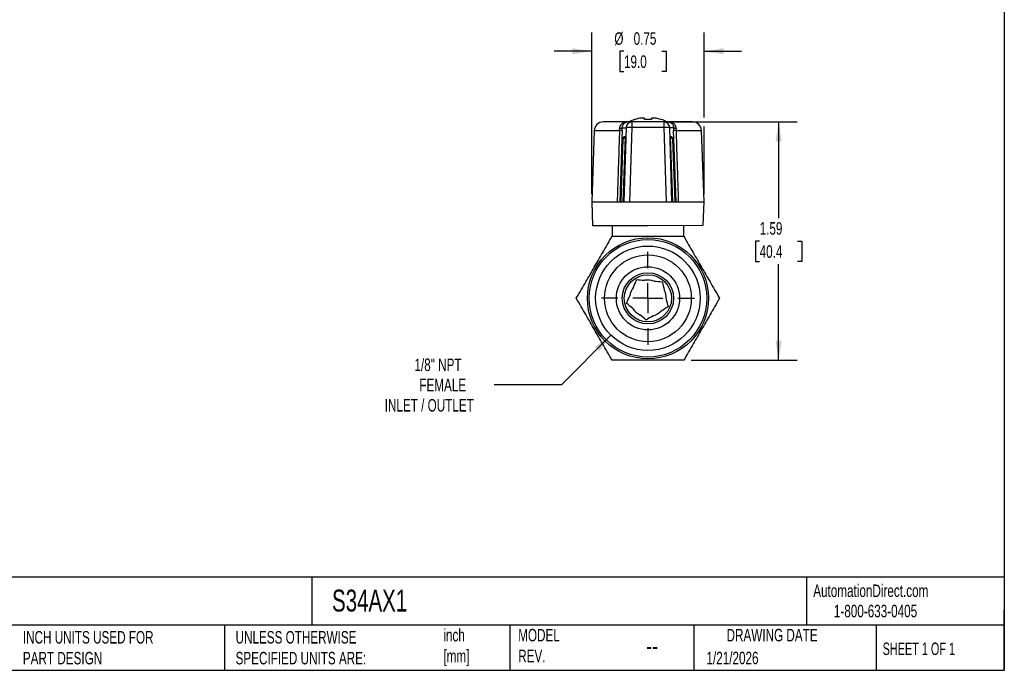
# Model space of a CAD drawing. Header units: inches. Extents: x 0.2 to 10.8, y 0.2 to 8.2.
# Tile 3 of 4: x 4.2 to 10.8, y 0.2 to 4.6. Entities that reach past the tile are written whole.
import ezdxf

# ---------------------------------------------------------------- set-up
doc = ezdxf.new("R2010")
doc.units = ezdxf.units.IN
doc.header["$MEASUREMENT"] = 0
doc.linetypes.add('SLD-Center', pattern=[0.75, 0.6, -0.05, 0.05, -0.05])
doc.linetypes.add('SLD-Solid', pattern=[0])
doc.layers.add('CENTER', color=40, linetype='SLD-Center')
doc.layers.add('DIMENSIONS', color=140, linetype='SLD-Solid', lineweight=25)
doc.layers.add('TEXT', color=140, linetype='SLD-Solid', lineweight=25)
doc.styles.add('SLDTEXTSTYLE0', font='TXT', dxfattribs={"width": 0.7})
doc.styles.add('SLDTEXTSTYLE1', font='TXT', dxfattribs={"width": 0.65})
doc.dimstyles.new('SLDDIMSTYLE0', dxfattribs={"dimtxt": 0.084961, "dimasz": 0.13, "dimexe": 0, "dimexo": 0.0625, "dimgap": 0.02124, "dimtad": 0, "dimtih": 1, "dimtoh": 1, "dimrnd": 1e-09, "dimdsep": 46, "dimtxsty": 'SLDTEXTSTYLE0', "dimsah": 1, "dimcen": 0.09, "dimadec": 0, "dimazin": 2, "dimtfac": 1, "dimtmove": 0, "dimatfit": 0, "dimfxl": 0, "dimfrac": 2, "dimtolj": 1, "dimtzin": 12, "dimarcsym": 0})
doc.dimstyles.new('SLDDIMSTYLE1', dxfattribs={"dimtxt": 0.084961, "dimasz": 0.13, "dimexe": 0, "dimexo": 0.0625, "dimgap": 0.02124, "dimtad": 0, "dimtih": 1, "dimtoh": 1, "dimrnd": 1e-09, "dimzin": 12, "dimdsep": 46, "dimtxsty": 'SLDTEXTSTYLE0', "dimsah": 1, "dimcen": 0.09, "dimadec": 0, "dimazin": 3, "dimtfac": 1, "dimtofl": 0, "dimtmove": 0, "dimatfit": 3, "dimfxl": 0, "dimfrac": 2, "dimtolj": 1, "dimtzin": 12, "dimarcsym": 0})
doc.dimstyles.new('SLDDIMSTYLE3', dxfattribs={"dimtxt": 0.084961, "dimasz": 0.13, "dimexe": 0, "dimexo": 0.0625, "dimgap": 0.02124, "dimtad": 0, "dimtih": 1, "dimtoh": 1, "dimrnd": 1e-09, "dimzin": 12, "dimdsep": 46, "dimtxsty": 'SLDTEXTSTYLE0', "dimsah": 1, "dimcen": 0, "dimadec": 0, "dimazin": 3, "dimtfac": 1, "dimtofl": 0, "dimtmove": 0, "dimatfit": 3, "dimfxl": 0, "dimfrac": 2, "dimtolj": 1, "dimtzin": 12, "dimarcsym": 0})

# ---------------------------------------------------------------- blocks, each defined once
blk = doc.blocks.new('_D_3')
at = {"layer": 'DIMENSIONS'}
for p, q in [((8.5298, 3.9045), (9.3701, 3.9045)), ((9.2451, 3.9045), (9.2451, 3.2643)), ((9.1188, 3.1102), (9.0903, 3.1102)), ((9.0903, 3.1102), (9.0903, 2.9752)), ((9.3713, 3.1102), (9.3998, 3.1102)), ((9.3998, 3.1102), (9.3998, 2.9752)), ((9.0903, 2.9752), (9.1188, 2.9752)), ((9.2451, 2.3159), (9.2451, 2.9562)), ((9.3998, 2.9752), (9.3713, 2.9752)), ((8.6627, 2.3159), (9.3701, 2.3159))]:
    blk.add_line(p, q, dxfattribs=at)
for points in [[(9.2451, 3.9045), (9.2251, 3.7745), (9.2651, 3.7745)], [(9.2451, 2.3159), (9.2651, 2.4459), (9.2251, 2.4459)]]:
    blk.add_solid(points, dxfattribs=at)
at = {"layer": 'DIMENSIONS', "char_height": 0.08333, "attachment_point": 1, "style": 'SLDTEXTSTYLE0'}
for s, insert in [('1.59', (9.1188, 3.2367)), ('40.4', (9.1188, 3.0826))]:
    blk.add_mtext(s, dxfattribs=dict(at, insert=insert))
blk = doc.blocks.new('_D_4')
at = {"layer": 'DIMENSIONS'}
for p, q in [((8.1277, 2.4829), (7.7977, 2.153)), ((7.7977, 2.153), (7.3482, 2.153))]:
    blk.add_line(p, q, dxfattribs=at)
blk.add_solid([(8.1277, 2.4829), (8.0216, 2.4052), (8.0499, 2.3769)], dxfattribs=at)
at = {"layer": 'DIMENSIONS', "attachment_point": 1, "style": 'SLDTEXTSTYLE0'}
for s, insert, char_height in [('1/8" NPT', (6.8176, 2.3279), 0.08333), ('FEMALE', (6.8499, 2.1929), 0.08333), ('INLET / OUTLET', (6.6192, 2.0579), 0.083333)]:
    blk.add_mtext(s, dxfattribs=dict(at, insert=insert, char_height=char_height))
blk = doc.blocks.new('_D_5')
at = {"layer": 'DIMENSIONS'}
for p, q in [((8, 3.4229), (8, 4.5008)), ((8.748, 3.9345), (8.748, 4.5008)), ((8, 4.3758), (7.75, 4.3758)), ((8.2145, 4.3758), (8.186, 4.3758)), ((8.186, 4.3758), (8.186, 4.2408)), ((8.467, 4.3758), (8.4955, 4.3758)), ((8.4955, 4.3758), (8.4955, 4.2408)), ((8.748, 4.3758), (8.998, 4.3758)), ((8.186, 4.2408), (8.2145, 4.2408)), ((8.4955, 4.2408), (8.467, 4.2408)), ((8.748, 3.4231), (8.748, 3.8745))]:
    blk.add_line(p, q, dxfattribs=at)
for points in [[(8, 4.3758), (7.87, 4.3958), (7.87, 4.3558)], [(8.748, 4.3758), (8.878, 4.3558), (8.878, 4.3958)]]:
    blk.add_solid(points, dxfattribs=at)
at = {"layer": 'DIMENSIONS', "char_height": 0.08333, "attachment_point": 1, "style": 'SLDTEXTSTYLE0'}
for s, insert in [('%%c', (8.1504, 4.5022)), ('0.75', (8.2787, 4.5022)), ('19.0', (8.2145, 4.3482))]:
    blk.add_mtext(s, dxfattribs=dict(at, insert=insert))
blk = doc.blocks.new('SW_CENTERMARKSYMBOL_0')
at = {"layer": 'CENTER', "color": 0}
for p, q in [((0, 0.2), (0, 0.3106)), ((0, 0), (0, 0.1)), ((-0.2, 0), (-0.3106, 0)), ((0, 0), (-0.1, 0)), ((0, 0), (0, -0.1)), ((0, 0), (0.1, 0)), ((0.2, 0), (0.3106, 0)), ((0, -0.2), (0, -0.3106))]:
    blk.add_line(p, q, dxfattribs=at)

msp = doc.modelspace()

# ---------------------------------------------------------------- linework, layer by layer
for p, q in [((8.238, 3.9045), (8.0755, 3.9044)), ((8.268, 3.9045), (8.238, 3.9045)), ((8.268, 3.8679), (8.268, 3.9045)), ((8.4798, 3.9045), (8.268, 3.9045)), ((8.2885, 3.9212), (8.2853, 3.9212)), ((8.3492, 3.9308), (8.3268, 3.9308)), ((8.3503, 3.9212), (8.3503, 3.9293)), ((8.3975, 3.9212), (8.3503, 3.9212)), ((8.3975, 3.9293), (8.3975, 3.9212)), ((8.421, 3.9308), (8.3986, 3.9308)), ((8.4625, 3.9213), (8.4593, 3.9213)), ((8.4798, 3.9045), (8.4798, 3.8679)), ((8.5098, 3.9045), (8.4798, 3.9045)), ((8.6723, 3.9046), (8.5098, 3.9045)), ((8.0165, 3.8474), (8, 3.3729)), ((8.0165, 3.8474), (8.1843, 3.8475)), ((8.2027, 3.8475), (8.2008, 3.7903)), ((8.2032, 3.8665), (8.2287, 3.8665)), ((8.2287, 3.8665), (8.214, 3.373)), ((8.2532, 3.373), (8.268, 3.8679)), ((8.4798, 3.8679), (8.268, 3.8679)), ((8.4798, 3.8679), (8.4948, 3.373)), ((8.5341, 3.373), (8.5191, 3.8665)), ((8.5447, 3.8665), (8.5191, 3.8665)), ((8.5471, 3.7903), (8.5451, 3.8475)), ((8.5635, 3.8476), (8.7314, 3.8476)), ((8.748, 3.3731), (8.7314, 3.8476)), ((8.2008, 3.7911), (8.1863, 3.373)), ((8.203, 3.791), (8.1885, 3.373)), ((8.2052, 3.7909), (8.1907, 3.373)), ((8.2074, 3.7909), (8.1928, 3.373)), ((8.2008, 3.7911), (8.2182, 3.8063)), ((8.216, 3.8063), (8.2008, 3.7911)), ((8.2182, 3.8063), (8.203, 3.791)), ((8.203, 3.791), (8.2203, 3.8062)), ((8.2203, 3.8062), (8.2052, 3.7909)), ((8.2052, 3.7909), (8.2225, 3.8061)), ((8.2225, 3.8061), (8.2074, 3.7909)), ((8.2074, 3.7909), (8.2247, 3.806)), ((8.2097, 3.373), (8.2247, 3.806)), ((8.2182, 3.8063), (8.216, 3.8063)), ((8.2203, 3.8062), (8.2182, 3.8063)), ((8.2225, 3.8061), (8.2203, 3.8062)), ((8.2247, 3.806), (8.2225, 3.8061)), ((8.5253, 3.8062), (8.5231, 3.8061)), ((8.5231, 3.8061), (8.5384, 3.373)), ((8.5231, 3.8061), (8.5405, 3.7909)), ((8.5275, 3.8062), (8.5253, 3.8062)), ((8.5405, 3.7909), (8.5253, 3.8062)), ((8.5253, 3.8062), (8.5427, 3.791)), ((8.5297, 3.8063), (8.5275, 3.8062)), ((8.5427, 3.791), (8.5275, 3.8062)), ((8.5275, 3.8062), (8.5448, 3.7911)), ((8.5319, 3.8064), (8.5297, 3.8063)), ((8.5448, 3.7911), (8.5297, 3.8063)), ((8.547, 3.7912), (8.5297, 3.8063)), ((8.5319, 3.8064), (8.547, 3.7912)), ((8.5552, 3.373), (8.5405, 3.7909)), ((8.5574, 3.373), (8.5427, 3.791)), ((8.5596, 3.373), (8.5448, 3.7911)), ((8.5618, 3.373), (8.547, 3.7912)), ((8, 3.3729), (8.1691, 3.373)), ((8, 3.3729), (8.0055, 3.2155)), ((8.1863, 3.373), (8.1885, 3.373)), ((8.1885, 3.373), (8.1907, 3.373)), ((8.1907, 3.373), (8.1928, 3.373)), ((8.1928, 3.373), (8.2097, 3.373)), ((8.2097, 3.373), (8.214, 3.373)), ((8.214, 3.373), (8.2532, 3.373)), ((8.2532, 3.373), (8.4948, 3.373)), ((8.4948, 3.373), (8.5341, 3.373)), ((8.5384, 3.373), (8.5341, 3.373)), ((8.5384, 3.373), (8.5552, 3.373)), ((8.5552, 3.373), (8.5574, 3.373)), ((8.5574, 3.373), (8.5596, 3.373)), ((8.5596, 3.373), (8.5618, 3.373)), ((8.5789, 3.373), (8.748, 3.3731)), ((8.7426, 3.2156), (8.748, 3.3731)), ((8.0055, 3.2155), (8.374, 3.2155)), ((8.1378, 3.1469), (8.1378, 3.2155)), ((8.374, 3.2155), (8.7426, 3.2156)), ((8.6103, 3.2156), (8.6103, 3.1469)), ((8.1354, 3.1427), (8.1378, 3.1469)), ((8.6103, 3.1469), (8.6127, 3.1427))]:
    msp.add_line(p, q)
for radius in [0.4035, 0.3917, 0.3484, 0.2894, 0.2106, 0.1707, 0.1573]:
    msp.add_circle((8.374, 2.7293), radius)
for centre, radius, start, end in [((8.0755, 3.8454), 0.0591, 90.01198, 178.01198), ((8.268, 3.8652), 0.0393, 90.07867, 178.08495), ((8.374, 3.6629), 0.2731, 108.93663, 117.79924), ((8.374, 3.6629), 0.2721, 101.69873, 108.2977), ((8.374, 3.6629), 0.2721, 71.72626, 78.32523), ((8.374, 3.6629), 0.2731, 62.22473, 71.08734), ((8.4798, 3.8652), 0.0393, 1.93901, 89.94529), ((8.6723, 3.8455), 0.0591, 2.01198, 90.01198), ((8.2542, 3.7019), 0.1665, 85.24299, 98.78585), ((8.4937, 3.7019), 0.1665, 81.23811, 94.78097), ((8.374, 2.7293), 0.122, 70.11599, 99.83463), ((8.374, 2.7293), 0.122, 142.11599, 171.83463), ((8.374, 2.7293), 0.122, 358.11599, 27.83463), ((8.374, 2.7293), 0.122, 214.11599, 243.83463), ((8.374, 2.7293), 0.122, 286.11599, 315.83463)]:
    msp.add_arc(centre, radius, start, end)
for centre, major_axis, ratio, start_param, end_param in [((8.1655, 3.8461), (0.003, 0.0527), 0.353783, 4.759784, 4.978444), ((8.1952, 3.8449), (0.0033, 0.092), 0.080638, 4.743134, 4.951762), ((8.5527, 3.845), (-0.0033, 0.092), 0.080638, 1.331423, 1.540051), ((8.5823, 3.8461), (-0.0031, 0.0527), 0.353783, 1.304741, 1.523401)]:
    msp.add_ellipse(centre, major_axis=major_axis, ratio=ratio, start_param=start_param, end_param=end_param)
for points, knots in [([(8.238, 3.9045), (8.2282, 3.9045), (8.2185, 3.9025), (8.2025, 3.8947), (8.1959, 3.8893), (8.1884, 3.8784), (8.1863, 3.8737), (8.1845, 3.8654), (8.1842, 3.8622), (8.1843, 3.8589)], [0, 0, 0, 0, 0.355, 0.355, 0.675, 0.675, 0.875, 0.875, 1, 1, 1, 1]), ([(8.2032, 3.8665), (8.2032, 3.8692), (8.2034, 3.872), (8.2048, 3.8788), (8.2063, 3.8827), (8.2097, 3.8889), (8.2115, 3.8913), (8.2134, 3.8934)], [0.5235308, 0.5235308, 0.5235308, 0.5235308, 0.6485308, 0.6485308, 0.8485308, 0.8485308, 1, 1, 1, 1]), ([(8.2134, 3.8934), (8.2156, 3.8958), (8.218, 3.8978), (8.226, 3.9028), (8.2321, 3.9045), (8.238, 3.9045)], [0, 0, 0, 0, 0.1685186, 0.1685186, 0.5235186, 0.5235186, 0.5235186, 0.5235186]), ([(8.5098, 3.9045), (8.5157, 3.9045), (8.5218, 3.9029), (8.5298, 3.8978), (8.5322, 3.8958), (8.5344, 3.8935)], [0, 0, 0, 0, 0.355, 0.355, 0.5235186, 0.5235186, 0.5235186, 0.5235186]), ([(8.5635, 3.859), (8.5636, 3.8622), (8.5633, 3.8655), (8.5615, 3.8737), (8.5594, 3.8784), (8.5519, 3.8894), (8.5453, 3.8948), (8.5293, 3.9025), (8.5196, 3.9045), (8.5098, 3.9045)], [0, 0, 0, 0, 0.125, 0.125, 0.325, 0.325, 0.645, 0.645, 1, 1, 1, 1]), ([(8.5344, 3.8935), (8.5363, 3.8914), (8.5381, 3.889), (8.5416, 3.8828), (8.543, 3.8789), (8.5444, 3.872), (8.5447, 3.8693), (8.5447, 3.8665)], [0.5235308, 0.5235308, 0.5235308, 0.5235308, 0.675, 0.675, 0.875, 0.875, 1, 1, 1, 1]), ([(8.1843, 3.8475), (8.1834, 3.8175), (8.1824, 3.7875), (8.1814, 3.7575), (8.1803, 3.7233), (8.1793, 3.689), (8.1782, 3.6548), (8.1775, 3.6333), (8.1768, 3.6119), (8.1761, 3.5905), (8.1758, 3.5798), (8.1754, 3.5691), (8.1751, 3.5584), (8.1745, 3.5413), (8.174, 3.5241), (8.1734, 3.507), (8.1726, 3.4796), (8.1717, 3.4522), (8.1708, 3.4248), (8.1702, 3.4075), (8.1697, 3.3902), (8.1691, 3.373)], [0, 0, 0, 0, 0.189528, 0.189528, 0.189528, 0.406131, 0.406131, 0.406131, 0.541508, 0.541508, 0.541508, 0.609196, 0.609196, 0.609196, 0.717498, 0.717498, 0.717498, 0.89078, 0.89078, 0.89078, 1, 1, 1, 1]), ([(8.5635, 3.8476), (8.5583, 3.8474), (8.5538, 3.8474), (8.5507, 3.8474), (8.5475, 3.8474), (8.5456, 3.8474), (8.5451, 3.8475)], [0, 0, 0, 0, 0.5, 0.5, 0.5, 1, 1, 1, 1]), ([(8.5789, 3.373), (8.5783, 3.3899), (8.5778, 3.4067), (8.5772, 3.4236), (8.5761, 3.4579), (8.575, 3.4921), (8.5739, 3.5264), (8.5732, 3.5478), (8.5725, 3.5692), (8.5718, 3.5906), (8.5715, 3.6013), (8.5711, 3.612), (8.5708, 3.6227), (8.5702, 3.6399), (8.5697, 3.657), (8.5691, 3.6741), (8.5682, 3.7015), (8.5674, 3.7289), (8.5665, 3.7563), (8.5655, 3.7867), (8.5645, 3.8171), (8.5635, 3.8476)], [0, 0, 0, 0, 0.106512, 0.106512, 0.106512, 0.323115, 0.323115, 0.323115, 0.458492, 0.458492, 0.458492, 0.526181, 0.526181, 0.526181, 0.634482, 0.634482, 0.634482, 0.807765, 0.807765, 0.807765, 1, 1, 1, 1]), ([(8.1691, 3.373), (8.1717, 3.373), (8.174, 3.373), (8.1782, 3.373), (8.18, 3.373), (8.1831, 3.373), (8.1843, 3.373), (8.1861, 3.373), (8.1866, 3.373), (8.1868, 3.373)], [0, 0, 0, 0, 0.02301859, 0.02301859, 0.04603172, 0.04603172, 0.06904826, 0.06904826, 0.09206968, 0.09206968, 0.09206968, 0.09206968]), ([(8.5612, 3.373), (8.5614, 3.373), (8.562, 3.373), (8.5637, 3.373), (8.565, 3.373), (8.568, 3.373), (8.5699, 3.373), (8.574, 3.373), (8.5764, 3.373), (8.5789, 3.373)], [0.000001, 0.000001, 0.000001, 0.000001, 0.02301925, 0.02301925, 0.04603272, 0.04603272, 0.06904896, 0.06904896, 0.09207078, 0.09207078, 0.09207078, 0.09207078]), ([(7.8967, 2.7293), (7.9197, 2.7691), (7.9402, 2.8046), (7.9791, 2.8721), (7.9976, 2.904), (8.0345, 2.968), (8.0529, 2.9999), (8.0919, 3.0674), (8.1124, 3.1029), (8.1354, 3.1427)], [0, 0, 0, 0, 0.25, 0.25, 0.5, 0.5, 0.75, 0.75, 1, 1, 1, 1]), ([(8.1354, 3.1427), (8.1813, 3.1427), (8.2223, 3.1427), (8.3002, 3.1427), (8.3371, 3.1427), (8.374, 3.1427)], [0, 0, 0, 0, 0.5, 0.5, 1, 1, 1, 1]), ([(8.374, 3.1427), (8.411, 3.1427), (8.4479, 3.1427), (8.5258, 3.1427), (8.5668, 3.1427), (8.6127, 3.1427)], [0, 0, 0, 0, 0.5, 0.5, 1, 1, 1, 1]), ([(8.6127, 3.1427), (8.6357, 3.1029), (8.6562, 3.0674), (8.6951, 2.9999), (8.7136, 2.968), (8.7505, 2.904), (8.769, 2.8721), (8.8079, 2.8046), (8.8284, 2.7691), (8.8514, 2.7293)], [0, 0, 0, 0, 0.25, 0.25, 0.5, 0.5, 0.75, 0.75, 1, 1, 1, 1]), ([(8.1354, 2.3159), (8.1124, 2.3557), (8.0919, 2.3912), (8.0529, 2.4587), (8.0345, 2.4906), (7.9976, 2.5546), (7.9791, 2.5865), (7.9402, 2.654), (7.9197, 2.6895), (7.8967, 2.7293)], [0, 0, 0, 0, 0.25, 0.25, 0.5, 0.5, 0.75, 0.75, 1, 1, 1, 1]), ([(8.8514, 2.7293), (8.8284, 2.6895), (8.8079, 2.654), (8.769, 2.5865), (8.7505, 2.5546), (8.7136, 2.4906), (8.6951, 2.4587), (8.6562, 2.3912), (8.6357, 2.3557), (8.6127, 2.3159)], [0, 0, 0, 0, 0.25, 0.25, 0.5, 0.5, 0.75, 0.75, 1, 1, 1, 1]), ([(8.6127, 2.3159), (8.5668, 2.3159), (8.5258, 2.3159), (8.4479, 2.3159), (8.411, 2.3159), (8.3371, 2.3159), (8.3002, 2.3159), (8.2223, 2.3159), (8.1813, 2.3159), (8.1354, 2.3159)], [0, 0, 0, 0, 0.25, 0.25, 0.5, 0.5, 0.75, 0.75, 1, 1, 1, 1])]:
    msp.add_open_spline(points, degree=3, knots=knots)
for points in [[(8.3268, 3.9308), (8.3242, 3.9304), (8.3215, 3.9299), (8.3188, 3.9293)], [(8.3503, 3.9293), (8.3503, 3.9299), (8.3499, 3.9304), (8.3492, 3.9308)], [(8.3986, 3.9308), (8.3979, 3.9304), (8.3975, 3.9299), (8.3975, 3.9293)], [(8.429, 3.9293), (8.4263, 3.9299), (8.4236, 3.9304), (8.421, 3.9308)], [(8.2032, 3.8665), (8.2027, 3.8649), (8.1987, 3.8618), (8.1897, 3.8596), (8.1843, 3.8589)], [(8.2027, 3.8475), (8.2023, 3.8474), (8.1984, 3.8473), (8.1895, 3.8474), (8.1843, 3.8475)], [(8.5635, 3.859), (8.5582, 3.8597), (8.5491, 3.8619), (8.5451, 3.865), (8.5447, 3.8665)], [(8.2777, 2.8043), (8.2844, 2.8199), (8.2912, 2.8359), (8.299, 2.8543)], [(8.299, 2.8543), (8.3162, 2.8528), (8.3315, 2.8515), (8.3462, 2.8502)], [(8.3462, 2.8502), (8.3485, 2.85), (8.3509, 2.8498), (8.3532, 2.8496)], [(8.4156, 2.8441), (8.4325, 2.8426), (8.4498, 2.8411), (8.4698, 2.8393)], [(8.4698, 2.8393), (8.4742, 2.8198), (8.4782, 2.8028), (8.482, 2.7863)], [(8.2319, 2.6966), (8.2398, 2.715), (8.2466, 2.731), (8.2532, 2.7466)], [(8.273, 2.6609), (8.2602, 2.672), (8.2471, 2.6834), (8.2319, 2.6966)], [(8.496, 2.7253), (8.4998, 2.7087), (8.5037, 2.6918), (8.5082, 2.6723)], [(8.5082, 2.6723), (8.4911, 2.662), (8.4762, 2.653), (8.4616, 2.6443)], [(8.3613, 2.5841), (8.3461, 2.5972), (8.333, 2.6086), (8.3202, 2.6198)], [(8.4079, 2.6121), (8.3934, 2.6033), (8.3785, 2.5944), (8.3613, 2.5841)]]:
    msp.add_open_spline(points, degree=3)
at = {"layer": 'TEXT'}
for p, q in [((10.75, 8.25), (10.75, 0.25)), ((10.75, 0.8711), (0.25, 0.8711)), ((6.1322, 0.8711), (6.1322, 0.55)), ((9.4321, 0.8711), (9.4321, 0.55)), ((10.75, 0.25), (10.75, 0.65)), ((10.75, 0.55), (0.25, 0.55)), ((5.5511, 0.55), (5.5511, 0.25)), ((7.4528, 0.55), (7.4528, 0.25)), ((8.6797, 0.55), (8.6797, 0.25)), ((9.8956, 0.55), (9.8956, 0.25)), ((0.25, 0.25), (10.75, 0.25))]:
    msp.add_line(p, q, dxfattribs=at)

# ---------------------------------------------------------------- block references
at = {"layer": 'CENTER'}
msp.add_blockref('SW_CENTERMARKSYMBOL_0', (8.374, 2.7293), dxfattribs=at)

# ---------------------------------------------------------------- texts
at = {"layer": 'TEXT'}
for s, insert, char_height, attachment_point, style in [('S34AX1', (6.268, 0.7875), 0.14583, 1, 'SLDTEXTSTYLE0'), ('AutomationDirect.com', (9.4762, 0.8219), 0.083333, 1, 'SLDTEXTSTYLE0'), ('1-800-633-0405', (9.6138, 0.6865), 0.083333, 1, 'SLDTEXTSTYLE0'), ('inch^J[mm]', (7.0104, 0.5261), 0.08333, 1, 'SLDTEXTSTYLE0'), ('MODEL ^JREV.', (7.5092, 0.5261), 0.083333, 1, 'SLDTEXTSTYLE0'), ('DRAWING DATE', (9.2018, 0.5261), 0.083333, 2, 'SLDTEXTSTYLE0'), ('INCH UNITS USED FOR ^JPART DESIGN', (4.2068, 0.5117), 0.083333, 1, 'SLDTEXTSTYLE0'), ('UNLESS OTHERWISE ^JSPECIFIED UNITS ARE:', (5.6248, 0.5117), 0.083333, 1, 'SLDTEXTSTYLE0'), ('--', (8.3633, 0.4754), 0.125, 1, 'SLDTEXTSTYLE0'), ('SHEET 1 OF 1', (9.9386, 0.4351), 0.083333, 1, 'SLDTEXTSTYLE1'), ('1/21/2026', (8.7643, 0.3737), 0.08333, 1, 'SLDTEXTSTYLE0')]:
    msp.add_mtext(s, dxfattribs=dict(at, insert=insert, char_height=char_height, attachment_point=attachment_point, style=style))

# ---------------------------------------------------------------- dimensions: what is measured, and where the dimension line sits
at = {"layer": 'DIMENSIONS'}
dim = msp.add_linear_dim(base=(8.748, 4.3758), p1=(8, 3.3729), p2=(8.748, 3.3731), text='%%c<>', dimstyle='SLDDIMSTYLE0', dxfattribs=at)
dim.commit()
dim.dimension.update_dxf_attribs({"geometry": '_D_5', "text_midpoint": (8.3408, 4.3758), "dimtype": 160})
dim = msp.add_linear_dim(base=(9.2451, 3.9045), p1=(8.6127, 2.3159), p2=(8.4798, 3.9045), angle=90, dimstyle='SLDDIMSTYLE1', dxfattribs=at)
dim.commit()
dim.dimension.update_dxf_attribs({"geometry": '_D_3', "text_midpoint": (9.2451, 3.1102), "dimtype": 160})
dim = msp.add_diameter_dim_2p(p1=(8.6204, 2.9757), p2=(8.1277, 2.4829), text='1/8" NPT\\PFEMALE\\PINLET / OUTLET', dimstyle='SLDDIMSTYLE3', override={"dimpost": '<>'}, dxfattribs=at)
dim.commit()
dim.dimension.update_dxf_attribs({"geometry": '_D_4', "text_midpoint": (7.0678, 2.153), "dimtype": 163})

doc.saveas('drawing.dxf')
